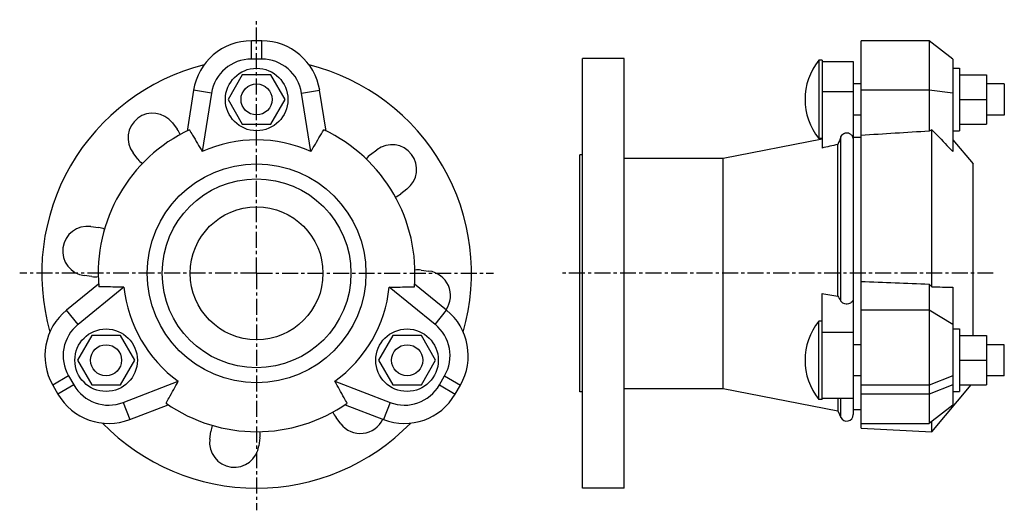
# Model space of a CAD drawing. Header units: millimetres. Extents: x -39 to 339, y 9 to 197.
import ezdxf

# ---------------------------------------------------------------- set-up
doc = ezdxf.new("R2010")
doc.units = ezdxf.units.MM
doc.header["$LTSCALE"] = 16.335
doc.linetypes.add('CENTER', pattern=[0.6, 0.375, -0.075, 0.075, -0.075])
doc.layers.get('0').update_dxf_attribs({"linetype": 'CONTINUOUS'})
doc.layers.add('DEFAULT_1', color=7, linetype='CENTER')

msp = doc.modelspace()

# ---------------------------------------------------------------- linework, layer by layer
at = {"color": 9, "linetype": 'Continuous'}
for p, q in [((49.49, 181.86), (49.49, 188.86)), ((53.49, 181.86), (53.49, 188.86)), ((34.18, 168.78), (27.27, 169.88)), ((68.8, 168.78), (75.71, 169.88)), ((268.6, 169.4), (280.6, 169.4)), ((309.76, 169.88), (283.6, 169.88)), ((318.86, 168.78), (309.76, 169.88)), ((275.84, 88.96), (275.84, 151.97)), ((-17.04, 80.05), (-21.45, 85.49)), ((120.03, 80.05), (124.43, 85.49)), ((309.76, 85.49), (283.6, 85.49)), ((318.86, 80.05), (309.76, 85.49)), ((268.6, 77.04), (280.6, 77.04)), ((-20.71, 60.26), (-26.78, 56.76)), ((-18.71, 56.79), (-24.78, 53.29)), ((121.7, 56.79), (127.76, 53.29)), ((123.7, 60.26), (129.76, 56.76)), ((309.76, 56.76), (283.6, 56.76)), ((318.86, 60.26), (309.76, 56.76)), ((318.86, 56.79), (309.76, 53.29)), ((309.76, 53.29), (283.6, 53.29)), ((0.27, 50.07), (2.77, 43.54)), ((102.72, 50.07), (100.21, 43.54)), ((275.84, 44.33), (275.84, 51.76))]:
    msp.add_line(p, q, dxfattribs=at)
at = {"color": 7, "linetype": 'Continuous'}
for p, q in [((53.49, 188.86), (49.49, 188.86)), ((283.6, 40.26), (283.6, 188.86)), ((309.76, 188.86), (283.6, 188.86)), ((309.76, 188.86), (309.76, 154.2)), ((318.86, 181.86), (309.76, 188.86)), ((53.49, 181.86), (49.49, 181.86)), ((176.6, 17.14), (176.6, 182.14)), ((192.6, 182.14), (176.6, 182.14)), ((192.6, 17.14), (192.6, 182.14)), ((318.86, 181.86), (318.86, 146.41)), ((267.34, 181.39), (267.34, 151.39)), ((268.6, 181.39), (267.34, 181.39)), ((268.6, 181.39), (268.6, 147.73)), ((268.6, 180.89), (280.6, 180.89)), ((280.6, 180.89), (280.6, 45.42)), ((318.86, 178.36), (321.36, 178.36)), ((321.36, 178.36), (321.36, 154.36)), ((46.01, 175.86), (40.52, 166.36)), ((56.98, 175.86), (46.01, 175.86)), ((62.46, 166.36), (56.98, 175.86)), ((321.36, 175.86), (331.81, 175.86)), ((331.81, 175.86), (331.81, 156.86)), ((283.6, 172.37), (280.6, 172.37)), ((338.6, 172.37), (331.81, 172.37)), ((338.6, 172.37), (338.6, 160.4)), ((27.27, 169.88), (24.8, 154.26)), ((34.18, 168.78), (30.64, 146.41)), ((40.52, 166.36), (46.01, 156.86)), ((56.98, 156.86), (62.46, 166.36)), ((72.34, 146.41), (68.8, 168.78)), ((78.19, 154.26), (75.71, 169.88)), ((321.36, 166.36), (331.81, 166.36)), ((283.6, 160.4), (280.6, 160.4)), ((338.6, 160.4), (331.81, 160.4)), ((19.15, 157.38), (20.98, 155)), ((46.01, 156.86), (56.98, 156.86)), ((321.36, 156.86), (331.81, 156.86)), ((230.6, 143.89), (268.6, 151.27)), ((268.6, 151.39), (267.34, 151.39)), ((280.6, 151.89), (283.6, 151.89)), ((310.8, 94.47), (310.8, 154.69)), ((318.86, 154.36), (321.36, 154.36)), ((274.67, 90.92), (274.67, 149.1)), ((318.86, 150.85), (326.6, 141.64)), ((5.91, 143.44), (4.08, 145.82)), ((95.29, 145.22), (97.67, 147.05)), ((175.6, 54.14), (175.6, 145.14)), ((176.6, 145.14), (175.6, 145.14)), ((192.6, 143.89), (230.6, 143.89)), ((230.6, 55.39), (230.6, 143.89)), ((326.6, 75.78), (326.6, 141.64)), ((109.24, 131.97), (106.86, 130.15)), ((-12.21, 117.6), (-9.23, 117.21)), ((-11.71, 98.37), (-14.69, 98.77)), ((114.7, 100.9), (117.67, 100.5)), ((-9.16, 95.44), (-21.45, 85.49)), ((124.43, 85.49), (112.15, 95.44)), ((309.76, 95.48), (309.76, 42.04)), ((0.56, 94.31), (-17.04, 80.05)), ((120.03, 80.05), (102.43, 94.31)), ((268.6, 51.26), (268.6, 91.86)), ((318.86, 94.31), (318.86, 49.04)), ((268.6, 81.26), (267.34, 81.26)), ((267.34, 51.26), (267.34, 81.26)), ((-11.77, 75.78), (-17.26, 66.28)), ((-0.8, 75.78), (-11.77, 75.78)), ((4.68, 66.28), (-0.8, 75.78)), ((103.79, 75.78), (98.3, 66.28)), ((114.76, 75.78), (103.79, 75.78)), ((120.24, 66.28), (114.76, 75.78)), ((318.86, 78.28), (321.36, 78.28)), ((321.36, 78.28), (321.36, 54.28)), ((321.36, 75.78), (331.81, 75.78)), ((331.81, 75.78), (331.81, 56.78)), ((283.6, 72.24), (280.6, 72.24)), ((338.6, 72.24), (331.81, 72.24)), ((338.6, 60.28), (338.6, 72.24)), ((-17.26, 66.28), (-11.77, 56.78)), ((-0.8, 56.78), (4.68, 66.28)), ((98.3, 66.28), (103.79, 56.78)), ((114.76, 56.78), (120.24, 66.28)), ((321.36, 66.28), (331.81, 66.28)), ((-26.78, 56.76), (-24.78, 53.29)), ((-20.71, 60.26), (-18.71, 56.79)), ((-11.77, 56.78), (-0.8, 56.78)), ((0.27, 50.07), (21.41, 58.19)), ((81.57, 58.19), (102.72, 50.07)), ((103.79, 56.78), (114.76, 56.78)), ((121.7, 56.79), (123.7, 60.26)), ((127.76, 53.29), (129.76, 56.76)), ((283.6, 60.28), (280.6, 60.28)), ((310.8, 38.83), (325.88, 56.78)), ((321.36, 56.78), (331.81, 56.78)), ((338.6, 60.28), (331.81, 60.28)), ((176.6, 54.14), (175.6, 54.14)), ((192.6, 55.39), (230.6, 55.39)), ((230.6, 55.39), (274.67, 46.82)), ((318.86, 54.28), (321.36, 54.28)), ((2.77, 43.54), (17.53, 49.2)), ((85.45, 49.2), (100.21, 43.54)), ((268.6, 51.26), (267.34, 51.26)), ((268.6, 51.76), (280.6, 51.76)), ((274.67, 51.76), (274.67, 46.82)), ((274.67, 46.82), (275.84, 44.33)), ((280.6, 47.39), (283.6, 47.39)), ((318.86, 49.04), (309.76, 42.04)), ((83.83, 41.89), (82, 44.27)), ((283.6, 42.04), (309.76, 42.04)), ((310.8, 38.83), (310.8, 42.84)), ((33.52, 35.94), (33.92, 38.91)), ((283.6, 40.26), (310.8, 38.83)), ((52.75, 36.43), (52.36, 33.46)), ((192.6, 17.14), (176.6, 17.14))]:
    msp.add_line(p, q, dxfattribs=at)
for centre, radius in [((51.49, 166.36), 12), ((51.49, 166.39), 5.98), ((51.49, 99.64), 42), ((51.49, 99.64), 36.25), ((51.49, 99.64), 25.5), ((-6.29, 66.28), 12), ((109.27, 66.28), 12), ((-6.32, 66.26), 5.98), ((109.3, 66.26), 5.98)]:
    msp.add_circle(centre, radius, dxfattribs=at)
for centre, radius, start, end in [((49.49, 166.36), 22.5, 90, 171), ((53.49, 166.36), 22.5, 9, 90), ((49.49, 166.36), 15.5, 90, 171), ((53.49, 166.36), 15.5, 9, 90), ((51.49, 99.64), 82.5, 104.15, 195.85), ((51.49, 99.64), 82.5, 344.15, 75.85), ((286.2, 166.39), 24.1, 141.5079, 218.4921), ((11.62, 151.6), 9.5, 37.5, 217.5), ((51.49, 99.64), 60.81, 115.1259, 184.8741), ((13.44, 149.22), 9.5, 22.8793, 37.5), ((51.49, 99.64), 60.81, 355.1259, 64.8741), ((743.39, -39.39), 505.19, 157.7421, 158.0931), ((51.49, 99.64), 51.21, 65.9727, 114.0273), ((103.46, 139.51), 9.5, 307.5, 127.5), ((945.67, -2829.32), 3053.07, 102.6961, 102.81291), ((101.08, 137.68), 9.5, 127.5, 142.139), ((13.44, 149.22), 9.5, 217.5, 232.1279), ((101.08, 137.68), 9.5, 292.8804, 307.5), ((-13.45, 108.18), 9.5, 82.5, 262.5), ((-10.47, 107.79), 9.5, 67.8721, 82.5), ((-10.47, 107.79), 9.5, 262.5, 277.1207), ((113.46, 91.48), 9.5, 82.5, 97.1375), ((116.43, 91.09), 9.5, 325.1592, 82.5), ((51.49, 99.64), 51.21, 185.9727, 234.0273), ((51.49, 99.64), 51.21, 305.9727, 354.0273), ((526.44, 238.91), 292.04, 210.4467, 210.8943), ((396.25, 4134.18), 4040.62, 268.78825, 268.90257), ((-7.29, 68.01), 22.5, 129, 210), ((110.27, 68.01), 22.5, 330, 51), ((-7.29, 68.01), 15.5, 129, 210), ((110.27, 68.01), 15.5, 330, 51), ((286.2, 66.26), 24.1, 141.5079, 218.4921), ((-5.29, 64.54), 15.5, 210, 291), ((108.27, 64.54), 15.5, 249, 330), ((-5.29, 64.54), 22.5, 210, 291), ((108.27, 64.54), 22.5, 249, 330), ((51.49, 99.64), 60.81, 235.1259, 304.8741), ((89.54, 50.05), 9.5, 202.8625, 217.5), ((278.1, 45.39), 2.5, 205, 360), ((51.49, 99.64), 82.5, 224.15, 315.85), ((91.37, 47.67), 9.5, 217.5, 334.8408), ((43.33, 37.67), 9.5, 157.861, 172.5), ((43.33, 37.67), 9.5, 352.5, 7.1196), ((42.94, 34.7), 9.5, 172.5, 352.5)]:
    msp.add_arc(centre, radius, start, end, dxfattribs=at)
for centre, major_axis, ratio, start_param, end_param in [((360.77, 98.96), (80.86, -21.94), 0.734034, 2.418342, 2.434296), ((360.77, 96.28), (80.14, -57.27), 0.338405, -2.000482, -1.984527)]:
    msp.add_ellipse(centre, major_axis=major_axis, ratio=ratio, start_param=start_param, end_param=end_param, dxfattribs=at)
for points, knots in [([(25.67, 154.69), (26.09, 154), (27.74, 151.24), (29.4, 148.48), (30.64, 146.41)], [0, 0, 0, 0, 0.249928, 1, 1, 1, 1]), ([(72.34, 146.41), (72.76, 147.1), (74.41, 149.86), (76.07, 152.62), (77.31, 154.69)], [0, 0, 0, 0, 0.250078, 1, 1, 1, 1]), ([(275.84, 151.97), (275.95, 152.24), (276.26, 152.76), (276.84, 153.26), (277.38, 153.5), (277.83, 153.61), (278.28, 153.61), (278.73, 153.53), (279.15, 153.36), (279.53, 153.12), (279.86, 152.81), (280.22, 152.33), (280.52, 151.65), (280.6, 151.06), (280.6, 150.76)], [0, 0, 0, 0, 0.124123, 0.249, 0.31202, 0.3752, 0.438444, 0.501644, 0.5647, 0.627549, 0.690163, 0.752548, 0.87644, 1, 1, 1, 1]), ([(310.8, 154.69), (311.47, 154), (314.16, 151.24), (316.85, 148.48), (318.86, 146.41)], [0, 0, 0, 0, 0.249968, 1, 1, 1, 1]), ([(0.56, 94.31), (-0.25, 94.32), (-3.46, 94.37), (-6.68, 94.43), (-9.09, 94.47)], [0, 0, 0, 0, 0.250078, 1, 1, 1, 1]), ([(102.43, 94.31), (103.23, 94.32), (106.45, 94.37), (109.66, 94.43), (112.08, 94.47)], [0, 0, 0, 0, 0.250078, 1, 1, 1, 1]), ([(280.6, 89.79), (280.6, 89.69), (280.58, 89.48), (280.49, 89.18), (280.34, 88.89), (280.04, 88.52), (279.51, 88.13), (278.72, 87.86), (277.83, 87.81), (276.99, 88), (276.29, 88.39), (275.95, 88.76), (275.84, 88.96)], [0, 0, 0, 0, 0.049569, 0.100204, 0.152904, 0.20858, 0.330928, 0.468838, 0.615462, 0.758115, 0.886898, 1, 1, 1, 1]), ([(16.72, 49.75), (17.11, 50.45), (18.67, 53.27), (20.24, 56.08), (21.41, 58.19)], [0, 0, 0, 0, 0.249928, 1, 1, 1, 1]), ([(86.26, 49.75), (85.87, 50.45), (84.31, 53.27), (82.75, 56.08), (81.57, 58.19)], [0, 0, 0, 0, 0.249928, 1, 1, 1, 1])]:
    msp.add_open_spline(points, degree=3, knots=knots, dxfattribs=at)
for points in [[(309.76, 154.2), (301.04, 153.65), (292.32, 153.1), (283.6, 152.54)], [(283.6, 96.54), (292.32, 96.18), (301.04, 95.83), (309.76, 95.48)], [(268.6, 91.86), (270.63, 91.55), (272.65, 91.23), (274.67, 90.92)]]:
    msp.add_open_spline(points, degree=3, dxfattribs=at)
at = {"layer": 'DEFAULT_1', "color": 7, "linetype": 'CENTER'}
for p, q in [((51.49, 99.64), (51.49, 196.98)), ((51.49, 99.64), (-39.47, 99.64)), ((51.49, 99.64), (51.49, 8.67)), ((51.49, 99.64), (142.46, 99.64)), ((334.38, 99.64), (168.11, 99.64))]:
    msp.add_line(p, q, dxfattribs=at)

doc.saveas('drawing.dxf')
